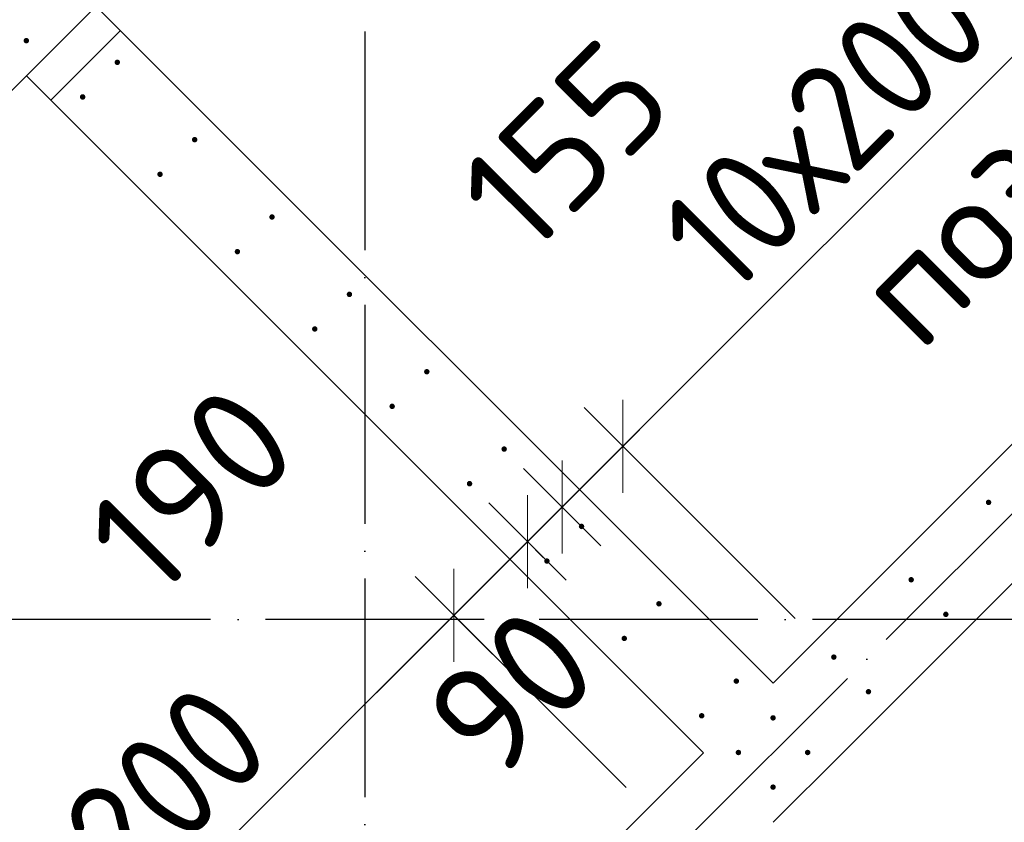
# Model space of a CAD drawing. Header units: millimetres. Extents: x 76517 to 124426, y -73423 to -21861.
# Tile 45 of 114: x 94519 to 96319, y -55171 to -53704. Entities that reach past the tile are written whole.
import ezdxf

# ---------------------------------------------------------------- set-up
doc = ezdxf.new("R2010")
doc.units = ezdxf.units.MM
doc.header["$PDMODE"] = 65
for name, pattern in [('______11', [500, 400, -50, 0, -50]), ('______2', [270, 200, -70]), ('______5', [1100, 800, -100, 100, -100])]:
    doc.linetypes.add(name, pattern=pattern)
for name, color, linetype, lineweight in [('Standard', 7, 'Continuous', 25), ('Арм.стержн. Выпуски', 180, 'Continuous', 35), ('Размерная линия_ общее_1', 7, 'Continuous', 13), ('Стена_ общее', 7, 'Continuous', 35)]:
    doc.layers.add(name, color=color, linetype=linetype, lineweight=lineweight)
doc.layers.add('Осевая линия_ общее', color=7, linetype='______5', lineweight=13, true_color=0xa0a0a0)
doc.styles.add('ISOCPEUR', font='ISOCPEUR')
doc.dimstyles.new('DIMSTYLE_10', dxfattribs={"dimtxt": 200, "dimasz": 200, "dimexe": 0, "dimexo": 0, "dimgap": 100, "dimtad": 2, "dimdec": 0, "dimrnd": 5, "dimzin": 12, "dimdsep": 46, "dimtxsty": 'ISOCPEUR', "dimblk1": 'ALL_ML_STRICH', "dimblk2": 'ALL_ML_STRICH', "dimsah": 1, "dimcen": 0, "dimclrd": 7, "dimclre": 256, "dimclrt": 7, "dimadec": 0, "dimazin": 0, "dimtfac": 1, "dimtdec": 0, "dimtix": 1, "dimtmove": 2, "dimatfit": 3, "dimfxl": 0, "dimtvp": 1.2, "dimtzin": 0, "dimlwd": 0, "dimlwe": -3, "dimarcsym": 0})
doc.dimstyles.new('DIMSTYLE_15', dxfattribs={"dimtxt": 200, "dimasz": 200, "dimexe": 0, "dimexo": 0, "dimgap": 100, "dimtad": 0, "dimdec": 0, "dimrnd": 5, "dimzin": 12, "dimdsep": 46, "dimtxsty": 'ISOCPEUR', "dimblk1": 'ALL_ML_STRICH', "dimblk2": 'ALL_ML_STRICH', "dimsah": 1, "dimcen": 0, "dimclrd": 7, "dimclre": 256, "dimclrt": 7, "dimadec": 0, "dimazin": 0, "dimtfac": 1, "dimtdec": 0, "dimtix": 1, "dimtmove": 2, "dimatfit": 3, "dimfxl": 0, "dimtvp": 1.2, "dimtzin": 0, "dimlwd": 0, "dimlwe": -3, "dimarcsym": 0})
doc.dimstyles.new('DIMSTYLE_16', dxfattribs={"dimtxt": 200, "dimasz": 200, "dimexe": 0, "dimexo": 0, "dimgap": 100, "dimtad": 2, "dimdec": 0, "dimrnd": 5, "dimzin": 12, "dimdsep": 46, "dimtxsty": 'ISOCPEUR', "dimblk1": 'ALL_ML_STRICH', "dimblk2": 'ALL_ML_STRICH', "dimsah": 1, "dimcen": 0, "dimclrd": 7, "dimclre": 256, "dimclrt": 7, "dimadec": 0, "dimazin": 0, "dimtfac": 1, "dimtdec": 0, "dimtix": 1, "dimtmove": 2, "dimatfit": 3, "dimfxl": 0, "dimtzin": 0, "dimlwd": 0, "dimlwe": -3, "dimarcsym": 0})

# ---------------------------------------------------------------- blocks, each defined once
blk = doc.blocks.new('СЛОЖНЫЙ_ОБЪЕКТ_0')
at = {"layer": 'Осевая линия_ общее', "color": 253, "linetype": '______11', "lineweight": -3, "true_color": 0xa0a0a0, "transparency": 33554687}
blk.add_line((87969.7, -62970.3), (101744.2, -49195.9), dxfattribs=at)
blk = doc.blocks.new('ALL_ML_STRICH')
at = {"color": 0, "linetype": 'ByBlock', "lineweight": -2}
for p, q in [((0, -0.5), (0, 0.5)), ((-0.3, -0.3), (0.3, 0.3)), ((-1, 0), (0.5, 0))]:
    blk.add_line(p, q, dxfattribs=at)
blk = doc.blocks.new('*D480')
at = {"layer": 'DEFPOINTS', "color": 7, "linetype": 'Continuous', "lineweight": 13, "transparency": 33554687}
for p in [(99707, -54010.6), (100196, -54499.5), (95811.9, -58883.6)]:
    blk.add_point(p, dxfattribs=at)
at = {"layer": 'Размерная линия_ общее_1', "color": 7, "linetype": 'Continuous', "lineweight": -2, "transparency": 33554687}
blk.add_line((99707, -54010.6), (95322.9, -58394.6), dxfattribs=at)
at = {"layer": 'Размерная линия_ общее_1', "color": 253, "linetype": 'Continuous', "lineweight": -2, "true_color": 0xa0a0a0, "transparency": 33554687}
for p, q in [((99707, -54010.6), (99707, -54010.6)), ((95322.9, -58394.6), (95322.9, -58394.6))]:
    blk.add_line(p, q, dxfattribs=at)
at = {"layer": 'Размерная линия_ общее_1', "color": 7, "linetype": 'Continuous', "lineweight": 13, "transparency": 33554687, "xscale": 200, "yscale": 200, "zscale": 200}
for p, rotation in [((99707, -54010.6), 45.00000000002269), ((95322.9, -58394.6), 225.0000000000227)]:
    blk.add_blockref('ALL_ML_STRICH', p, dxfattribs=dict(at, rotation=rotation))
at = {"layer": 'Размерная линия_ общее_1', "color": 7, "linetype": 'Continuous', "lineweight": 13, "transparency": 33554687, "insert": (97097.8, -56831.9), "char_height": 200, "width": 10, "attachment_point": 1, "rotation": 225, "line_spacing_factor": 0.60241, "style": 'ISOCPEUR'}
blk.add_mtext('31х200=6200', dxfattribs=at)
blk = doc.blocks.new('*D604')
at = {"layer": 'DEFPOINTS', "color": 7, "linetype": 'Continuous', "lineweight": 13, "transparency": 33554687}
for p in [(94065, -53339.5), (94531.7, -53806.2), (94404.6, -53884.1)]:
    blk.add_point(p, dxfattribs=at)
at = {"layer": 'Размерная линия_ общее_1', "color": 7, "linetype": 'Continuous', "lineweight": -2, "transparency": 33554687}
blk.add_line((94065, -53339.5), (93962.5, -53442), dxfattribs=at)
at = {"layer": 'Размерная линия_ общее_1', "color": 253, "linetype": 'Continuous', "lineweight": -2, "true_color": 0xa0a0a0, "transparency": 33554687}
for p, q in [((94461, -53735.5), (94065, -53339.5)), ((94333.9, -53813.4), (93962.5, -53442))]:
    blk.add_line(p, q, dxfattribs=at)
at = {"layer": 'Размерная линия_ общее_1', "color": 7, "linetype": 'Continuous', "lineweight": 13, "transparency": 33554687, "xscale": 200, "yscale": 200, "zscale": 200}
for p, rotation in [((94065, -53339.5), 44.99999998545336), ((93962.5, -53442), 224.9999999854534)]:
    blk.add_blockref('ALL_ML_STRICH', p, dxfattribs=dict(at, rotation=rotation))
at = {"layer": 'Размерная линия_ общее_1', "color": 7, "linetype": 'Continuous', "lineweight": 13, "transparency": 33554687, "insert": (94197.5, -52995.8), "char_height": 200, "width": 600, "attachment_point": 5, "rotation": 45, "style": 'ISOCPEUR'}
blk.add_mtext('\\A1;{145}', dxfattribs=at)
blk = doc.blocks.new('*D619')
at = {"layer": 'DEFPOINTS', "color": 7, "linetype": 'Continuous', "lineweight": 13, "transparency": 33554687}
for p in [(94189, -55916.4), (94570.6, -56171.5), (94507.3, -56234.8)]:
    blk.add_point(p, dxfattribs=at)
at = {"layer": 'Размерная линия_ общее_1', "color": 7, "linetype": 'Continuous', "lineweight": -2, "transparency": 33554687}
blk.add_line((94189, -55916.4), (94252.3, -55853.1), dxfattribs=at)
at = {"layer": 'Размерная линия_ общее_1', "color": 253, "linetype": 'Continuous', "lineweight": -2, "true_color": 0xa0a0a0, "transparency": 33554687}
for p, q in [((94499.9, -56100.7), (94252.3, -55853.1)), ((94436.6, -56164.1), (94189, -55916.4))]:
    blk.add_line(p, q, dxfattribs=at)
at = {"layer": 'Размерная линия_ общее_1', "color": 7, "linetype": 'Continuous', "lineweight": 13, "transparency": 33554687, "xscale": 200, "yscale": 200, "zscale": 200}
for p, rotation in [((94252.3, -55853.1), 44.99999999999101), ((94189, -55916.4), 224.999999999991)]:
    blk.add_blockref('ALL_ML_STRICH', p, dxfattribs=dict(at, rotation=rotation))
at = {"layer": 'Размерная линия_ общее_1', "color": 7, "linetype": 'Continuous', "lineweight": 13, "transparency": 33554687, "insert": (94078.1, -55305.8), "char_height": 200, "width": 400, "attachment_point": 5, "rotation": 45, "style": 'ISOCPEUR'}
blk.add_mtext('\\A1;{90}', dxfattribs=at)
blk = doc.blocks.new('*D621')
at = {"layer": 'DEFPOINTS', "color": 7, "linetype": 'Continuous', "lineweight": 13, "transparency": 33554687}
for p in [(95698.4, -55178), (94323, -55782.4), (94708.5, -56167.9)]:
    blk.add_point(p, dxfattribs=at)
at = {"layer": 'Размерная линия_ общее_1', "color": 7, "linetype": 'Continuous', "lineweight": -2, "transparency": 33554687}
blk.add_line((94323, -55782.4), (95312.9, -54792.5), dxfattribs=at)
at = {"layer": 'Размерная линия_ общее_1', "color": 253, "linetype": 'Continuous', "lineweight": -2, "true_color": 0xa0a0a0, "transparency": 33554687}
for p, q in [((95627.7, -55107.2), (95312.9, -54792.5)), ((94637.8, -56097.2), (94323, -55782.4))]:
    blk.add_line(p, q, dxfattribs=at)
at = {"layer": 'Размерная линия_ общее_1', "color": 7, "linetype": 'Continuous', "lineweight": 13, "transparency": 33554687, "xscale": 200, "yscale": 200, "zscale": 200}
for p, rotation in [((95312.9, -54792.5), 44.99999999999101), ((94323, -55782.4), 224.999999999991)]:
    blk.add_blockref('ALL_ML_STRICH', p, dxfattribs=dict(at, rotation=rotation))
at = {"layer": 'Размерная линия_ общее_1', "color": 7, "linetype": 'Continuous', "lineweight": 13, "transparency": 33554687, "insert": (94422.6, -55329.2), "char_height": 200, "width": 10, "attachment_point": 1, "rotation": 45, "line_spacing_factor": 0.60241, "style": 'ISOCPEUR'}
blk.add_mtext('\\W0.91;7х200', dxfattribs=at)
blk = doc.blocks.new('*D622')
at = {"layer": 'DEFPOINTS', "color": 7, "linetype": 'Continuous', "lineweight": 13, "transparency": 33554687}
for p in [(95483.1, -54693.3), (95312.9, -54792.5), (95698.4, -55178)]:
    blk.add_point(p, dxfattribs=at)
at = {"layer": 'Размерная линия_ общее_1', "color": 7, "linetype": 'Continuous', "lineweight": -2, "transparency": 33554687}
blk.add_line((95312.9, -54792.5), (95447.6, -54657.8), dxfattribs=at)
at = {"layer": 'Размерная линия_ общее_1', "color": 253, "linetype": 'Continuous', "lineweight": -2, "true_color": 0xa0a0a0, "transparency": 33554687}
for p, q in [((95476.5, -54686.6), (95447.6, -54657.8)), ((95627.7, -55107.2), (95312.9, -54792.5))]:
    blk.add_line(p, q, dxfattribs=at)
at = {"layer": 'Размерная линия_ общее_1', "color": 7, "linetype": 'Continuous', "lineweight": 13, "transparency": 33554687, "xscale": 200, "yscale": 200, "zscale": 200}
for p, rotation in [((95447.6, -54657.8), 44.99999999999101), ((95312.9, -54792.5), 224.999999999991)]:
    blk.add_blockref('ALL_ML_STRICH', p, dxfattribs=dict(at, rotation=rotation))
at = {"layer": 'Размерная линия_ общее_1', "color": 7, "linetype": 'Continuous', "lineweight": 13, "transparency": 33554687, "insert": (94833.2, -54563), "char_height": 200, "width": 600, "attachment_point": 5, "rotation": 45, "style": 'ISOCPEUR'}
blk.add_mtext('\\A1;{190}', dxfattribs=at)
blk = doc.blocks.new('*D623')
at = {"layer": 'DEFPOINTS', "color": 7, "linetype": 'Continuous', "lineweight": 13, "transparency": 33554687}
for p in [(95546.4, -54630), (95447.6, -54657.8), (95483.1, -54693.3)]:
    blk.add_point(p, dxfattribs=at)
at = {"layer": 'Размерная линия_ общее_1', "color": 7, "linetype": 'Continuous', "lineweight": -2, "transparency": 33554687}
blk.add_line((95447.6, -54657.8), (95510.9, -54594.5), dxfattribs=at)
at = {"layer": 'Размерная линия_ общее_1', "color": 253, "linetype": 'Continuous', "lineweight": -2, "true_color": 0xa0a0a0, "transparency": 33554687}
for p, q in [((95546.4, -54630), (95510.9, -54594.5)), ((95476.5, -54686.6), (95447.6, -54657.8))]:
    blk.add_line(p, q, dxfattribs=at)
at = {"layer": 'Размерная линия_ общее_1', "color": 7, "linetype": 'Continuous', "lineweight": 13, "transparency": 33554687, "xscale": 200, "yscale": 200, "zscale": 200}
for p, rotation in [((95510.9, -54594.5), 44.99999999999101), ((95447.6, -54657.8), 224.999999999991)]:
    blk.add_blockref('ALL_ML_STRICH', p, dxfattribs=dict(at, rotation=rotation))
at = {"layer": 'Размерная линия_ общее_1', "color": 7, "linetype": 'Continuous', "lineweight": 13, "transparency": 33554687, "insert": (95417.9, -54932.6), "char_height": 200, "width": 400, "attachment_point": 5, "rotation": 45, "style": 'ISOCPEUR'}
blk.add_mtext('\\A1;{90}', dxfattribs=at)
blk = doc.blocks.new('*D624')
at = {"layer": 'DEFPOINTS', "color": 7, "linetype": 'Continuous', "lineweight": 13, "transparency": 33554687}
for p in [(95510.9, -54594.5), (95546.4, -54630), (96007.5, -54868.9)]:
    blk.add_point(p, dxfattribs=at)
at = {"layer": 'Размерная линия_ общее_1', "color": 7, "linetype": 'Continuous', "lineweight": -2, "transparency": 33554687}
blk.add_line((95510.9, -54594.5), (95622, -54483.4), dxfattribs=at)
at = {"layer": 'Размерная линия_ общее_1', "color": 253, "linetype": 'Continuous', "lineweight": -2, "true_color": 0xa0a0a0, "transparency": 33554687}
for p, q in [((95936.8, -54798.2), (95622, -54483.4)), ((95546.4, -54630), (95510.9, -54594.5))]:
    blk.add_line(p, q, dxfattribs=at)
at = {"layer": 'Размерная линия_ общее_1', "color": 7, "linetype": 'Continuous', "lineweight": 13, "transparency": 33554687, "xscale": 200, "yscale": 200, "zscale": 200}
for p, rotation in [((95622, -54483.4), 44.99999999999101), ((95510.9, -54594.5), 224.999999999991)]:
    blk.add_blockref('ALL_ML_STRICH', p, dxfattribs=dict(at, rotation=rotation))
at = {"layer": 'Размерная линия_ общее_1', "color": 7, "linetype": 'Continuous', "lineweight": 13, "transparency": 33554687, "insert": (95516.2, -53934.1), "char_height": 200, "width": 600, "attachment_point": 5, "rotation": 45, "style": 'ISOCPEUR'}
blk.add_mtext('\\A1;{155}', dxfattribs=at)
blk = doc.blocks.new('*D625')
at = {"layer": 'DEFPOINTS', "color": 7, "linetype": 'Continuous', "lineweight": 13, "transparency": 33554687}
for p in [(97421.7, -53454.7), (95622, -54483.4), (96007.5, -54868.9)]:
    blk.add_point(p, dxfattribs=at)
at = {"layer": 'Размерная линия_ общее_1', "color": 7, "linetype": 'Continuous', "lineweight": -2, "transparency": 33554687}
blk.add_line((95622, -54483.4), (97036.2, -53069.2), dxfattribs=at)
at = {"layer": 'Размерная линия_ общее_1', "color": 253, "linetype": 'Continuous', "lineweight": -2, "true_color": 0xa0a0a0, "transparency": 33554687}
for p, q in [((97351, -53384), (97036.2, -53069.2)), ((95936.8, -54798.2), (95622, -54483.4))]:
    blk.add_line(p, q, dxfattribs=at)
at = {"layer": 'Размерная линия_ общее_1', "color": 7, "linetype": 'Continuous', "lineweight": 13, "transparency": 33554687, "xscale": 200, "yscale": 200, "zscale": 200}
for p, rotation in [((97036.2, -53069.2), 44.99999999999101), ((95622, -54483.4), 224.999999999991)]:
    blk.add_blockref('ALL_ML_STRICH', p, dxfattribs=dict(at, rotation=rotation))
at = {"layer": 'Размерная линия_ общее_1', "color": 7, "linetype": 'Continuous', "lineweight": 13, "transparency": 33554687, "insert": (95676.6, -54075.2), "char_height": 200, "width": 10, "attachment_point": 1, "rotation": 45, "line_spacing_factor": 0.60241, "style": 'ISOCPEUR'}
blk.add_mtext('\\W0.91;10х200=2000', dxfattribs=at)

msp = doc.modelspace()

# ---------------------------------------------------------------- hatches: boundary and pattern name
at = {"layer": 'Арм.стержн. Выпуски', "linetype": 'Continuous', "lineweight": 35, "transparency": 33554687}
for points in [[(94536.7, -53741.9), (94536.3, -53739.9), (94535.2, -53738.3), (94533.6, -53737.2), (94531.7, -53736.9), (94529.8, -53737.2), (94528.2, -53738.3), (94527.1, -53739.9), (94526.7, -53741.9), (94527.1, -53743.8), (94528.2, -53745.4), (94529.8, -53746.5), (94531.7, -53746.9), (94533.6, -53746.5), (94535.2, -53745.4), (94536.3, -53743.8)], [(94702.9, -53781.4), (94702.5, -53779.5), (94701.4, -53777.9), (94699.8, -53776.8), (94697.9, -53776.4), (94696, -53776.8), (94694.3, -53777.9), (94693.3, -53779.5), (94692.9, -53781.4), (94693.3, -53783.3), (94694.3, -53785), (94696, -53786.1), (94697.9, -53786.4), (94699.8, -53786.1), (94701.4, -53785), (94702.5, -53783.3)], [(94639.6, -53844.7), (94639.2, -53842.8), (94638.1, -53841.2), (94636.5, -53840.1), (94634.6, -53839.7), (94632.7, -53840.1), (94631, -53841.2), (94629.9, -53842.8), (94629.6, -53844.7), (94629.9, -53846.7), (94631, -53848.3), (94632.7, -53849.4), (94634.6, -53849.7), (94636.5, -53849.4), (94638.1, -53848.3), (94639.2, -53846.7)], [(94844.3, -53922.9), (94843.9, -53920.9), (94842.8, -53919.3), (94841.2, -53918.2), (94839.3, -53917.9), (94837.4, -53918.2), (94835.8, -53919.3), (94834.7, -53920.9), (94834.3, -53922.9), (94834.7, -53924.8), (94835.8, -53926.4), (94837.4, -53927.5), (94839.3, -53927.9), (94841.2, -53927.5), (94842.8, -53926.4), (94843.9, -53924.8)], [(94781, -53986.2), (94780.6, -53984.3), (94779.5, -53982.6), (94777.9, -53981.5), (94776, -53981.2), (94774.1, -53981.5), (94772.5, -53982.6), (94771.4, -53984.3), (94771, -53986.2), (94771.4, -53988.1), (94772.5, -53989.7), (94774.1, -53990.8), (94776, -53991.2), (94777.9, -53990.8), (94779.5, -53989.7), (94780.6, -53988.1)], [(94985.7, -54064.3), (94985.3, -54062.4), (94984.3, -54060.7), (94982.6, -54059.7), (94980.7, -54059.3), (94978.8, -54059.7), (94977.2, -54060.7), (94976.1, -54062.4), (94975.7, -54064.3), (94976.1, -54066.2), (94977.2, -54067.8), (94978.8, -54068.9), (94980.7, -54069.3), (94982.6, -54068.9), (94984.3, -54067.8), (94985.3, -54066.2)], [(94922.4, -54127.6), (94922, -54125.7), (94920.9, -54124.1), (94919.3, -54123), (94917.4, -54122.6), (94915.5, -54123), (94913.9, -54124.1), (94912.8, -54125.7), (94912.4, -54127.6), (94912.8, -54129.5), (94913.9, -54131.1), (94915.5, -54132.2), (94917.4, -54132.6), (94919.3, -54132.2), (94920.9, -54131.1), (94922, -54129.5)], [(95127.1, -54205.7), (95126.8, -54203.8), (95125.7, -54202.2), (95124.1, -54201.1), (95122.1, -54200.7), (95120.2, -54201.1), (95118.6, -54202.2), (95117.5, -54203.8), (95117.1, -54205.7), (95117.5, -54207.6), (95118.6, -54209.2), (95120.2, -54210.3), (95122.1, -54210.7), (95124.1, -54210.3), (95125.7, -54209.2), (95126.8, -54207.6)], [(95063.8, -54269), (95063.5, -54267.1), (95062.4, -54265.5), (95060.7, -54264.4), (95058.8, -54264), (95056.9, -54264.4), (95055.3, -54265.5), (95054.2, -54267.1), (95053.8, -54269), (95054.2, -54270.9), (95055.3, -54272.5), (95056.9, -54273.6), (95058.8, -54274), (95060.7, -54273.6), (95062.4, -54272.5), (95063.5, -54270.9)], [(95268.6, -54347.1), (95268.2, -54345.2), (95267.1, -54343.6), (95265.5, -54342.5), (95263.6, -54342.1), (95261.6, -54342.5), (95260, -54343.6), (95258.9, -54345.2), (95258.6, -54347.1), (95258.9, -54349), (95260, -54350.7), (95261.6, -54351.7), (95263.6, -54352.1), (95265.5, -54351.7), (95267.1, -54350.7), (95268.2, -54349)], [(95205.3, -54410.4), (95204.9, -54408.5), (95203.8, -54406.9), (95202.2, -54405.8), (95200.3, -54405.4), (95198.3, -54405.8), (95196.7, -54406.9), (95195.6, -54408.5), (95195.3, -54410.4), (95195.6, -54412.3), (95196.7, -54414), (95198.3, -54415), (95200.3, -54415.4), (95202.2, -54415), (95203.8, -54414), (95204.9, -54412.3)], [(95410, -54488.5), (95409.6, -54486.6), (95408.5, -54485), (95406.9, -54483.9), (95405, -54483.5), (95403.1, -54483.9), (95401.4, -54485), (95400.4, -54486.6), (95400, -54488.5), (95400.4, -54490.5), (95401.4, -54492.1), (95403.1, -54493.2), (95405, -54493.5), (95406.9, -54493.2), (95408.5, -54492.1), (95409.6, -54490.5)], [(95346.7, -54551.9), (95346.3, -54549.9), (95345.2, -54548.3), (95343.6, -54547.2), (95341.7, -54546.9), (95339.8, -54547.2), (95338.1, -54548.3), (95337.1, -54549.9), (95336.7, -54551.9), (95337.1, -54553.8), (95338.1, -54555.4), (95339.8, -54556.5), (95341.7, -54556.9), (95343.6, -54556.5), (95345.2, -54555.4), (95346.3, -54553.8)], [(96295.3, -54586), (96294.9, -54584.1), (96293.9, -54582.5), (96292.2, -54581.4), (96290.3, -54581), (96288.4, -54581.4), (96286.8, -54582.5), (96285.7, -54584.1), (96285.3, -54586), (96285.7, -54588), (96286.8, -54589.6), (96288.4, -54590.7), (96290.3, -54591), (96292.2, -54590.7), (96293.9, -54589.6), (96294.9, -54588)], [(95551.4, -54630), (95551, -54628.1), (95549.9, -54626.4), (95548.3, -54625.3), (95546.4, -54625), (95544.5, -54625.3), (95542.9, -54626.4), (95541.8, -54628.1), (95541.4, -54630), (95541.8, -54631.9), (95542.9, -54633.5), (95544.5, -54634.6), (95546.4, -54635), (95548.3, -54634.6), (95549.9, -54633.5), (95551, -54631.9)], [(95488.1, -54693.3), (95487.7, -54691.4), (95486.6, -54689.7), (95485, -54688.7), (95483.1, -54688.3), (95481.2, -54688.7), (95479.6, -54689.7), (95478.5, -54691.4), (95478.1, -54693.3), (95478.5, -54695.2), (95479.6, -54696.8), (95481.2, -54697.9), (95483.1, -54698.3), (95485, -54697.9), (95486.6, -54696.8), (95487.7, -54695.2)], [(96153.9, -54727.5), (96153.5, -54725.5), (96152.4, -54723.9), (96150.8, -54722.8), (96148.9, -54722.5), (96147, -54722.8), (96145.4, -54723.9), (96144.3, -54725.5), (96143.9, -54727.5), (96144.3, -54729.4), (96145.4, -54731), (96147, -54732.1), (96148.9, -54732.5), (96150.8, -54732.1), (96152.4, -54731), (96153.5, -54729.4)], [(95692.8, -54771.4), (95692.4, -54769.5), (95691.4, -54767.8), (95689.7, -54766.8), (95687.8, -54766.4), (95685.9, -54766.8), (95684.3, -54767.8), (95683.2, -54769.5), (95682.8, -54771.4), (95683.2, -54773.3), (95684.3, -54774.9), (95685.9, -54776), (95687.8, -54776.4), (95689.7, -54776), (95691.4, -54774.9), (95692.4, -54773.3)], [(96217.2, -54790.8), (96216.8, -54788.9), (96215.7, -54787.2), (96214.1, -54786.1), (96212.2, -54785.8), (96210.3, -54786.1), (96208.7, -54787.2), (96207.6, -54788.9), (96207.2, -54790.8), (96207.6, -54792.7), (96208.7, -54794.3), (96210.3, -54795.4), (96212.2, -54795.8), (96214.1, -54795.4), (96215.7, -54794.3), (96216.8, -54792.7)], [(95629.5, -54834.7), (95629.1, -54832.8), (95628.1, -54831.2), (95626.4, -54830.1), (95624.5, -54829.7), (95622.6, -54830.1), (95621, -54831.2), (95619.9, -54832.8), (95619.5, -54834.7), (95619.9, -54836.6), (95621, -54838.2), (95622.6, -54839.3), (95624.5, -54839.7), (95626.4, -54839.3), (95628.1, -54838.2), (95629.1, -54836.6)], [(96012.5, -54868.9), (96012.1, -54867), (96011, -54865.3), (96009.4, -54864.3), (96007.5, -54863.9), (96005.6, -54864.3), (96003.9, -54865.3), (96002.9, -54867), (96002.5, -54868.9), (96002.9, -54870.8), (96003.9, -54872.4), (96005.6, -54873.5), (96007.5, -54873.9), (96009.4, -54873.5), (96011, -54872.4), (96012.1, -54870.8)], [(95834.2, -54912.8), (95833.9, -54910.9), (95832.8, -54909.3), (95831.2, -54908.2), (95829.2, -54907.8), (95827.3, -54908.2), (95825.7, -54909.3), (95824.6, -54910.9), (95824.2, -54912.8), (95824.6, -54914.7), (95825.7, -54916.3), (95827.3, -54917.4), (95829.2, -54917.8), (95831.2, -54917.4), (95832.8, -54916.3), (95833.9, -54914.7)], [(96075.8, -54932.2), (96075.4, -54930.3), (96074.3, -54928.7), (96072.7, -54927.6), (96070.8, -54927.2), (96068.9, -54927.6), (96067.3, -54928.7), (96066.2, -54930.3), (96065.8, -54932.2), (96066.2, -54934.1), (96067.3, -54935.7), (96068.9, -54936.8), (96070.8, -54937.2), (96072.7, -54936.8), (96074.3, -54935.7), (96075.4, -54934.1)], [(95770.9, -54976.1), (95770.6, -54974.2), (95769.5, -54972.6), (95767.9, -54971.5), (95765.9, -54971.1), (95764, -54971.5), (95762.4, -54972.6), (95761.3, -54974.2), (95760.9, -54976.1), (95761.3, -54978), (95762.4, -54979.7), (95764, -54980.7), (95765.9, -54981.1), (95767.9, -54980.7), (95769.5, -54979.7), (95770.6, -54978)], [(95901.4, -54980), (95901, -54978), (95899.9, -54976.4), (95898.3, -54975.3), (95896.4, -54975), (95894.5, -54975.3), (95892.9, -54976.4), (95891.8, -54978), (95891.4, -54980), (95891.8, -54981.9), (95892.9, -54983.5), (95894.5, -54984.6), (95896.4, -54985), (95898.3, -54984.6), (95899.9, -54983.5), (95901, -54981.9)], [(95838.1, -55043.3), (95837.7, -55041.4), (95836.6, -55039.7), (95835, -55038.7), (95833.1, -55038.3), (95831.2, -55038.7), (95829.6, -55039.7), (95828.5, -55041.4), (95828.1, -55043.3), (95828.5, -55045.2), (95829.6, -55046.8), (95831.2, -55047.9), (95833.1, -55048.3), (95835, -55047.9), (95836.6, -55046.8), (95837.7, -55045.2)], [(95964.7, -55043.3), (95964.3, -55041.4), (95963.2, -55039.7), (95961.6, -55038.7), (95959.7, -55038.3), (95957.8, -55038.7), (95956.2, -55039.7), (95955.1, -55041.4), (95954.7, -55043.3), (95955.1, -55045.2), (95956.2, -55046.8), (95957.8, -55047.9), (95959.7, -55048.3), (95961.6, -55047.9), (95963.2, -55046.8), (95964.3, -55045.2)], [(95901.4, -55106.6), (95901, -55104.7), (95899.9, -55103), (95898.3, -55102), (95896.4, -55101.6), (95894.5, -55102), (95892.9, -55103), (95891.8, -55104.7), (95891.4, -55106.6), (95891.8, -55108.5), (95892.9, -55110.1), (95894.5, -55111.2), (95896.4, -55111.6), (95898.3, -55111.2), (95899.9, -55110.1), (95901, -55108.5)]]:
    msp.add_hatch(color=4, dxfattribs=at).paths.add_polyline_path(points)

# ---------------------------------------------------------------- linework, layer by layer
at = {"layer": 'Осевая линия_ общее', "color": 253, "linetype": '______11', "lineweight": -3, "true_color": 0xa0a0a0, "transparency": 33554687}
for p, q in [((95150, -29220), (95150, -72827.9)), ((102370, -54800), (77142.2, -54800))]:
    msp.add_line(p, q, dxfattribs=at)
at = {"layer": 'Стена_ общее', "color": 7, "linetype": 'Continuous', "lineweight": 25, "transparency": 33554687}
for p, q in [((94531.7, -53551.6), (95896.4, -54916.4)), ((94531.7, -53551.6), (95896.4, -54916.4)), ((94531.7, -53806.2), (93471, -54866.9)), ((94531.7, -53806.2), (93471, -54866.9)), ((95769.1, -55043.6), (94531.7, -53806.2)), ((95769.1, -55043.6), (94531.7, -53806.2)), ((95896.4, -54916.4), (96504.5, -54308.2)), ((95896.4, -54916.4), (96504.5, -54308.2)), ((96631.8, -54435.5), (96023.7, -55043.6)), ((96631.8, -54435.5), (96023.7, -55043.6)), ((94637.8, -56175), (95769.1, -55043.6)), ((94637.8, -56175), (95769.1, -55043.6)), ((96023.7, -55043.6), (95896.4, -55170.9)), ((96023.7, -55043.6), (95896.4, -55170.9))]:
    msp.add_line(p, q, dxfattribs=at)
at = {"layer": 'Стена_ общее', "color": 253, "linetype": '______2', "lineweight": 18, "true_color": 0xababab, "transparency": 33554687}
for p, q in [((94659, -53678.9), (94531.7, -53806.2)), ((94659, -53678.9), (94531.7, -53806.2)), ((94576.2, -53850.8), (94703.5, -53723.5)), ((94576.2, -53850.8), (94703.5, -53723.5))]:
    msp.add_line(p, q, dxfattribs=at)

# ---------------------------------------------------------------- block references
at = {"layer": 'Осевая линия_ общее', "color": 253, "linetype": '______11', "lineweight": -3, "true_color": 0xa0a0a0, "transparency": 33554687}
msp.add_blockref('СЛОЖНЫЙ_ОБЪЕКТ_0', (0, 0), dxfattribs=at)

# ---------------------------------------------------------------- texts
at = {"layer": 'Standard', "color": 7, "linetype": 'Continuous', "lineweight": 13, "transparency": 33554687, "insert": (96419, -53779.1), "char_height": 200, "width": 1196.491, "attachment_point": 2, "rotation": 45, "style": 'ISOCPEUR'}
msp.add_mtext('\\A1;{\\fISOCPEUR|i0|b0;\\H200.000000;\\W1.000000;\\C7;поз.68,69}\\P', dxfattribs=at)

# ---------------------------------------------------------------- dimensions: what is measured, and where the dimension line sits
at = {"layer": 'Размерная линия_ общее_1', "color": 7, "linetype": 'Continuous', "lineweight": 13, "transparency": 33554687}
for base, p1, p2, angle, dimstyle, picture, middle in [((93962.5, -53442), (94461, -53735.5), (94333.9, -53813.4), 225, 'DIMSTYLE_10', '*D604', (94197.5, -52995.8)), ((95622, -54483.4), (95546.4, -54630), (95936.8, -54798.2), 45, 'DIMSTYLE_10', '*D624', (95516.2, -53934.1)), ((95447.6, -54657.8), (95627.7, -55107.2), (95476.5, -54686.6), 45, 'DIMSTYLE_10', '*D622', (94833.2, -54563)), ((95510.9151, -54594.4741), (95476.4533, -54686.6287), (95546.4046, -54629.9636), 45, 'DIMSTYLE_15', '*D623', (95417.9466, -54932.5788)), ((94252.3, -55853.1), (94436.6, -56164.1), (94499.9, -56100.7), 45, 'DIMSTYLE_10', '*D619', (94078.1, -55305.8))]:
    dim = msp.add_linear_dim(base=base, p1=p1, p2=p2, angle=angle, dimstyle=dimstyle, override={"dimpost": '<>', "dimclrd": 7, "dimclre": 253, "dimclrt": 7, "dimlwd": 0, "dimlwe": 65533}, dxfattribs=at)
    dim.commit()
    dim.dimension.update_dxf_attribs({"geometry": picture, "text_midpoint": middle, "dimtype": 160})
for base, p1, p2, angle, text, picture, middle in [((97036.2, -53069.2), (95936.8, -54798.2), (97351, -53384), 45, '\\W0.91;10х200=2000', '*D625', (96258.4, -53705.6)), ((95322.9, -58394.6), (99707, -54010.6), (95322.9, -58394.6), 225, '31х200=6200', '*D480', (97444.3, -56131.9)), ((95312.9, -54792.5), (94637.8, -56097.2), (95627.7, -55107.2), 45, '\\W0.91;7х200', '*D621', (94747.2, -55216.7))]:
    dim = msp.add_linear_dim(base=base, p1=p1, p2=p2, angle=angle, text=text, dimstyle='DIMSTYLE_16', override={"dimpost": '<>', "dimclrd": 7, "dimclre": 253, "dimclrt": 7, "dimlwd": 0, "dimlwe": 65533}, dxfattribs=at)
    dim.commit()
    dim.dimension.update_dxf_attribs({"geometry": picture, "text_midpoint": middle, "dimtype": 160})

doc.saveas('drawing.dxf')
